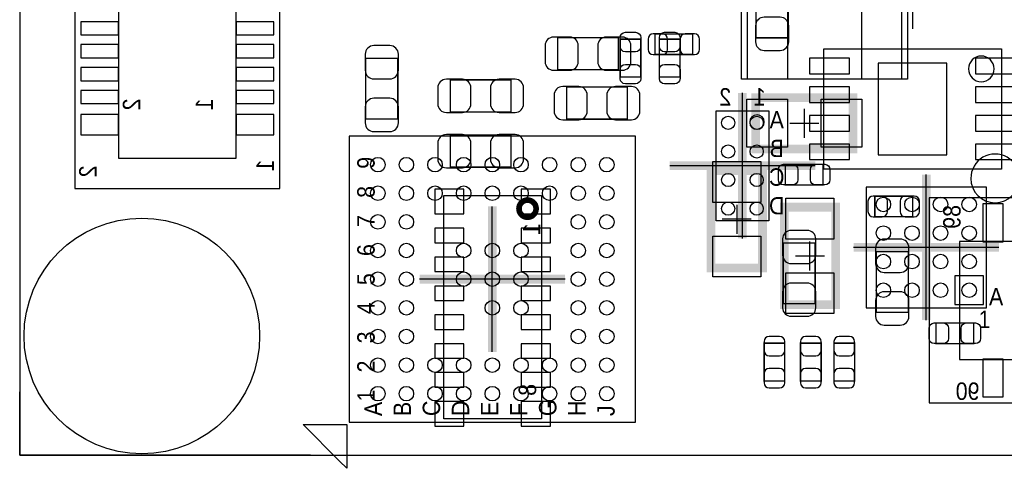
# Model space of a CAD drawing. Extents: x 6 to 62.7, y -1.8 to 30.1.
# Tile 1 of 12: x 6 to 23.2, y -0.2 to 7.6. Entities that reach past the tile are written whole.
import ezdxf
from ezdxf.enums import TextEntityAlignment as Align

# ---------------------------------------------------------------- set-up
doc = ezdxf.new("R2010")
doc.units = 0
for name, color, linetype in [('BG_OUTLINE', 3, 'CONTINUOUS'), ('PG_ASSEMBLY_BOTTOM', 140, 'CONTINUOUS'), ('PG_ASSEMBLY_TOP', 140, 'CONTINUOUS'), ('PG_BODY_CENTER', 211, 'CONTINUOUS'), ('PIN_BOTTOM', 2, 'CONTINUOUS'), ('PIN_TOP', 160, 'CONTINUOUS')]:
    doc.layers.add(name, color=color, linetype=linetype)

msp = doc.modelspace()

# ---------------------------------------------------------------- linework, layer by layer
at = {"layer": 'BG_OUTLINE'}
for points in [[(6.031992, 0), (61.210952, 0), (61.210952, 30.1117), (6.031992, 30.1117)], [(6.031992, 30.1117), (6.031992, 0), (61.210952, 0), (61.210952, 30.1117)]]:
    msp.add_lwpolyline(points, close=True, dxfattribs=at)
for points in [[(6.031992, 0), (6.031992, 1.105408)], [(11.111992, 0), (6.031992, 0)]]:
    msp.add_lwpolyline(points, dxfattribs=at)
at = {"layer": 'PG_ASSEMBLY_BOTTOM'}
for points in [[(10.576052, 4.656582), (10.576052, 25.452832), (6.994652, 25.452832), (6.994652, 4.656582), (10.576052, 4.656582)], [(9.814052, 5.18668), (9.814052, 24.92248), (7.756652, 24.92248), (7.756652, 5.18668), (9.814052, 5.18668)], [(23.1775, 7.095236), (23.1775, 4.995164), (20.077684, 4.995164), (20.077684, 7.095236), (23.1775, 7.095236)], [(19.115532, 4.09448), (18.196052, 4.09448), (18.196052, 6.01472), (19.115532, 6.01472), (19.115532, 4.09448)], [(42.71137, 4.49326), (21.91512, 4.49326), (21.91512, 0.91186), (42.71137, 0.91186), (42.71137, 4.49326)], [(42.181272, 3.73126), (22.445472, 3.73126), (22.445472, 1.67386), (42.181272, 1.67386), (42.181272, 3.73126)]]:
    msp.add_lwpolyline(points, dxfattribs=at)
at = {"layer": 'PG_ASSEMBLY_BOTTOM', "const_width": 0.024892}
for points in [[(19.453606, 8.347964), (18.89379, 8.347964), (18.89379, 7.287768), (19.453606, 7.287768), (19.453606, 8.347964)], [(15.428214, 7.290308), (15.428214, 6.730492), (16.48841, 6.730492), (16.48841, 7.290308), (15.428214, 7.290308)], [(17.786858, 6.995414), (17.786858, 7.355586), (17.126966, 7.355586), (17.126966, 6.995414), (17.786858, 6.995414)], [(12.6365, 6.930898), (12.076684, 6.930898), (12.076684, 5.870702), (12.6365, 5.870702), (12.6365, 6.930898)], [(14.61389, 5.993892), (14.61389, 6.553708), (13.553694, 6.553708), (13.553694, 5.993892), (14.61389, 5.993892)], [(16.64589, 5.866892), (16.64589, 6.426708), (15.585694, 6.426708), (15.585694, 5.866892), (16.64589, 5.866892)], [(14.61389, 5.028692), (14.61389, 5.588508), (13.553694, 5.588508), (13.553694, 5.028692), (14.61389, 5.028692)], [(20.967446, 4.523486), (20.967446, 4.163314), (21.627338, 4.163314), (21.627338, 4.523486), (20.967446, 4.523486)], [(19.9263, 3.705098), (19.366484, 3.705098), (19.366484, 2.644902), (19.9263, 2.644902), (19.9263, 3.705098)], [(20.992084, 2.492502), (21.5519, 2.492502), (21.5519, 3.552698), (20.992084, 3.552698), (20.992084, 2.492502)], [(19.394678, 1.955546), (19.034506, 1.955546), (19.034506, 1.295654), (19.394678, 1.295654), (19.394678, 1.955546)], [(20.029678, 1.955546), (19.669506, 1.955546), (19.669506, 1.295654), (20.029678, 1.295654), (20.029678, 1.955546)], [(20.613878, 1.955546), (20.253706, 1.955546), (20.253706, 1.295654), (20.613878, 1.295654), (20.613878, 1.955546)]]:
    msp.add_lwpolyline(points, dxfattribs=at)
at = {"layer": 'PG_ASSEMBLY_BOTTOM'}
msp.add_lwpolyline([(23.051262, 6.745224, 1), (22.603922, 6.745176, 1)], format="xyb", close=True, dxfattribs=at)
msp.add_lwpolyline([(19.036792, 5.8166, 1), (18.782792, 5.8166, 1), (19.036792, 5.8166)], format="xyb", dxfattribs=at)
msp.add_lwpolyline([(15.142972, 4.53644), (15.142972, 0.635), (13.441172, 0.635), (13.441172, 4.53644)], close=True, dxfattribs=at)
at = {"layer": 'PG_ASSEMBLY_BOTTOM', "const_width": 0.09906}
msp.add_lwpolyline([(15.051532, 4.304538, 1.000261), (14.752574, 4.304284, 0.999739), (15.051532, 4.304538)], format="xyb", dxfattribs=at)
at = {"layer": 'PG_ASSEMBLY_TOP'}
for points in [[(21.439632, 8.770874), (18.739612, 8.770874), (18.739612, 6.57098), (21.439632, 6.57098), (21.439632, 8.770874)], [(16.786352, 0.57404), (16.786352, 5.57276), (11.787632, 5.57276), (11.787632, 0.57404), (16.786352, 0.57404)], [(20.814792, 2.57556), (22.920452, 2.57556), (22.920452, 4.68122), (20.814792, 4.68122), (20.814792, 2.57556)], [(11.619992, -0.1016), (10.984992, 0.5334), (11.746992, 0.5334), (11.746992, -0.2286), (11.619992, -0.1016)]]:
    msp.add_lwpolyline(points, dxfattribs=at)
for points, const_width in [([(16.880078, 6.604254), (16.519906, 6.604254), (16.519906, 7.264146), (16.880078, 7.264146), (16.880078, 6.604254)], 0.024892), ([(17.565878, 6.604254), (17.205706, 6.604254), (17.205706, 7.264146), (17.565878, 7.264146), (17.565878, 6.604254)], 0.024892), ([(18.884392, 6.244082), (20.586192, 6.244082), (20.586192, 5.344922), (18.884392, 5.344922), (18.884392, 6.244082)], 0.1524), ([(19.006312, 4.97078), (19.006312, 3.26898), (18.107152, 3.26898), (18.107152, 4.97078), (19.006312, 4.97078)], 0.1524), ([(20.062698, 5.079746), (20.062698, 4.719574), (19.402806, 4.719574), (19.402806, 5.079746), (20.062698, 5.079746)], 0.024892), ([(19.384772, 2.6289), (19.384772, 4.3307), (20.283932, 4.3307), (20.283932, 2.6289), (19.384772, 2.6289)], 0.1524), ([(22.034246, 1.948434), (22.034246, 2.308606), (22.694138, 2.308606), (22.694138, 1.948434), (22.034246, 1.948434)], 0.024892)]:
    msp.add_lwpolyline(points, dxfattribs=dict(at, const_width=const_width))
msp.add_lwpolyline([(23.49373, 4.832858, 1), (22.644014, 4.832822, 1)], format="xyb", close=True, dxfattribs=at)
msp.add_lwpolyline([(22.867112, 2.6289), (22.867112, 3.12928), (22.366732, 3.12928), (22.366732, 2.6289)], close=True, dxfattribs=at)
at = {"layer": 'PG_BODY_CENTER'}
for points in [[(21.627592, 9.9822), (21.627592, 7.4422)], [(18.655792, 3.7846), (18.655792, 6.3246)], [(19.735292, 6.048502), (19.735292, 5.540502)], [(19.481292, 5.794502), (19.989292, 5.794502)], [(19.925792, 5.0546), (17.385792, 5.0546)], [(21.866352, 2.35966), (21.866352, 4.89966)], [(14.286992, 1.8034), (14.286992, 4.3434)], [(18.556732, 4.37388), (18.556732, 3.86588)], [(18.810732, 4.11988), (18.302732, 4.11988)], [(19.834352, 3.2258), (19.834352, 3.7338)], [(20.596352, 3.62966), (23.136352, 3.62966)], [(19.580352, 3.4798), (20.088352, 3.4798)], [(15.556992, 3.0734), (13.016992, 3.0734)]]:
    msp.add_lwpolyline(points, dxfattribs=at)
at = {"layer": 'PG_BODY_CENTER', "const_width": 0.1524}
for points in [[(18.655792, 3.7846), (18.655792, 6.3246)], [(19.925792, 5.0546), (17.385792, 5.0546)], [(21.866352, 2.35966), (21.866352, 4.89966)], [(14.286992, 1.8034), (14.286992, 4.3434)], [(20.596352, 3.62966), (23.136352, 3.62966)], [(15.556992, 3.0734), (13.016992, 3.0734)]]:
    msp.add_lwpolyline(points, dxfattribs=at)
at = {"layer": 'PIN_BOTTOM'}
for points in [[(7.100062, 7.33933), (7.760462, 7.33933), (7.760462, 7.56793), (7.100062, 7.56793)], [(9.810242, 7.33933), (10.470642, 7.33933), (10.470642, 7.56793), (9.810242, 7.56793)], [(7.100062, 6.93928), (7.760462, 6.93928), (7.760462, 7.16788), (7.100062, 7.16788)], [(9.810242, 6.93928), (10.470642, 6.93928), (10.470642, 7.16788), (9.810242, 7.16788)], [(20.527518, 6.660134), (20.527518, 6.930136), (19.827494, 6.930136), (19.827494, 6.660134)], [(23.42769, 6.660134), (23.42769, 6.930136), (22.727666, 6.930136), (22.727666, 6.660134)], [(7.100062, 6.53923), (7.760462, 6.53923), (7.760462, 6.76783), (7.100062, 6.76783)], [(9.810242, 6.53923), (10.470642, 6.53923), (10.470642, 6.76783), (9.810242, 6.76783)], [(21.027644, 5.245227), (22.22754, 5.245227), (22.22754, 6.845173), (21.027644, 6.845173)], [(7.100062, 6.13918), (7.760462, 6.13918), (7.760462, 6.36778), (7.100062, 6.36778)], [(9.810242, 6.13918), (10.470642, 6.13918), (10.470642, 6.36778), (9.810242, 6.36778)], [(20.527518, 6.160008), (20.527518, 6.43001), (19.827494, 6.43001), (19.827494, 6.160008)], [(23.42769, 6.160008), (23.42769, 6.43001), (22.727666, 6.43001), (22.727666, 6.160008)], [(7.100062, 5.59308), (7.760462, 5.59308), (7.760462, 5.94868), (7.100062, 5.94868)], [(9.810242, 5.59308), (10.470642, 5.59308), (10.470642, 5.94868), (9.810242, 5.94868)], [(20.527518, 5.660136), (20.527518, 5.930138), (19.827494, 5.930138), (19.827494, 5.660136)], [(23.42769, 5.660136), (23.42769, 5.930138), (22.727666, 5.930138), (22.727666, 5.660136)], [(20.527518, 5.16001), (20.527518, 5.430012), (19.827494, 5.430012), (19.827494, 5.16001)], [(23.42769, 5.16001), (23.42769, 5.430012), (22.727666, 5.430012), (22.727666, 5.16001)], [(13.791692, 4.64566), (13.283692, 4.64566), (13.283692, 4.21386), (13.791692, 4.21386)], [(14.792452, 4.21386), (15.300452, 4.21386), (15.300452, 4.64566), (14.792452, 4.64566)], [(23.207472, 3.72745), (23.207472, 4.38785), (22.851872, 4.38785), (22.851872, 3.72745)], [(13.791692, 3.9624), (13.283692, 3.9624), (13.283692, 3.7084), (13.791692, 3.7084)], [(15.300452, 3.9624), (14.792452, 3.9624), (14.792452, 3.7084), (15.300452, 3.7084)], [(13.791692, 3.45948), (13.283692, 3.45948), (13.283692, 3.20548), (13.791692, 3.20548)], [(15.300452, 3.45948), (14.792452, 3.45948), (14.792452, 3.20548), (15.300452, 3.20548)], [(13.791692, 2.95402), (13.283692, 2.95402), (13.283692, 2.70002), (13.791692, 2.70002)], [(15.300452, 2.95402), (14.792452, 2.95402), (14.792452, 2.70002), (15.300452, 2.70002)], [(13.791692, 2.4511), (13.283692, 2.4511), (13.283692, 2.1971), (13.791692, 2.1971)], [(15.300452, 2.4511), (14.792452, 2.4511), (14.792452, 2.1971), (15.300452, 2.1971)], [(13.791692, 1.94564), (13.283692, 1.94564), (13.283692, 1.69164), (13.791692, 1.69164)], [(15.300452, 1.94564), (14.792452, 1.94564), (14.792452, 1.69164), (15.300452, 1.69164)], [(23.207472, 1.01727), (23.207472, 1.67767), (22.851872, 1.67767), (22.851872, 1.01727)], [(13.791692, 1.44272), (13.283692, 1.44272), (13.283692, 1.18872), (13.791692, 1.18872)], [(15.300452, 1.44272), (14.792452, 1.44272), (14.792452, 1.18872), (15.300452, 1.18872)], [(13.791692, 0.9398), (13.283692, 0.9398), (13.283692, 0.508), (13.791692, 0.508)], [(14.792452, 0.508), (15.300452, 0.508), (15.300452, 0.9398), (14.792452, 0.9398)]]:
    msp.add_lwpolyline(points, close=True, dxfattribs=at)
for points in [[(19.463766, 7.217918), (19.463766, 7.497826, 0.414846), (19.313652, 7.64794), (19.033744, 7.64794, 0.414846), (18.88363, 7.497826), (18.88363, 7.217918, 0.414846), (19.033744, 7.067804), (19.313652, 7.067804, 0.414846)], [(15.358364, 6.720332), (15.638272, 6.720332, 0.414846), (15.788386, 6.870446), (15.788386, 7.150354, 0.414846), (15.638272, 7.300468), (15.358364, 7.300468, 0.414846), (15.20825, 7.150354), (15.20825, 6.870446, 0.414846)], [(16.55826, 7.300468), (16.278352, 7.300468, 0.414846), (16.128238, 7.150354), (16.128238, 6.870446, 0.414846), (16.278352, 6.720332), (16.55826, 6.720332, 0.414846), (16.708374, 6.870446), (16.708374, 7.150354, 0.414846)], [(17.096994, 6.995414), (17.257014, 6.995414, 0.413587), (17.34693, 7.085584), (17.34693, 7.265416, 0.413587), (17.257014, 7.355586), (17.096994, 7.355586, 0.413587), (17.007078, 7.265416), (17.007078, 7.085584, 0.413587)], [(17.81683, 7.355586), (17.65681, 7.355586, 0.413587), (17.566894, 7.265416), (17.566894, 7.085584, 0.413587), (17.65681, 6.995414), (17.81683, 6.995414, 0.413587), (17.906746, 7.085584), (17.906746, 7.265416, 0.413587)], [(12.066524, 7.000748), (12.066524, 6.72084, 0.414846), (12.216638, 6.570726), (12.496546, 6.570726, 0.414846), (12.64666, 6.72084), (12.64666, 7.000748, 0.414846), (12.496546, 7.150862), (12.216638, 7.150862, 0.414846)], [(13.483844, 5.983732), (13.763752, 5.983732, 0.414846), (13.913866, 6.133846), (13.913866, 6.413754, 0.414846), (13.763752, 6.563868), (13.483844, 6.563868, 0.414846), (13.33373, 6.413754), (13.33373, 6.133846, 0.414846)], [(14.68374, 6.563868), (14.403832, 6.563868, 0.414846), (14.253718, 6.413754), (14.253718, 6.133846, 0.414846), (14.403832, 5.983732), (14.68374, 5.983732, 0.414846), (14.833854, 6.133846), (14.833854, 6.413754, 0.414846)], [(15.515844, 5.856732), (15.795752, 5.856732, 0.414846), (15.945866, 6.006846), (15.945866, 6.286754, 0.414846), (15.795752, 6.436868), (15.515844, 6.436868, 0.414846), (15.36573, 6.286754), (15.36573, 6.006846, 0.414846)], [(16.71574, 6.436868), (16.435832, 6.436868, 0.414846), (16.285718, 6.286754), (16.285718, 6.006846, 0.414846), (16.435832, 5.856732), (16.71574, 5.856732, 0.414846), (16.865854, 6.006846), (16.865854, 6.286754, 0.414846)], [(12.64666, 5.800852), (12.64666, 6.08076, 0.414846), (12.496546, 6.230874), (12.216638, 6.230874, 0.414846), (12.066524, 6.08076), (12.066524, 5.800852, 0.414846), (12.216638, 5.650738), (12.496546, 5.650738, 0.414846)], [(13.483844, 5.018532), (13.763752, 5.018532, 0.414846), (13.913866, 5.168646), (13.913866, 5.448554, 0.414846), (13.763752, 5.598668), (13.483844, 5.598668, 0.414846), (13.33373, 5.448554), (13.33373, 5.168646, 0.414846)], [(14.68374, 5.598668), (14.403832, 5.598668, 0.414846), (14.253718, 5.448554), (14.253718, 5.168646, 0.414846), (14.403832, 5.018532), (14.68374, 5.018532, 0.414846), (14.833854, 5.168646), (14.833854, 5.448554, 0.414846)], [(20.937474, 4.163314), (21.097494, 4.163314, 0.413587), (21.18741, 4.253484), (21.18741, 4.433316, 0.413587), (21.097494, 4.523486), (20.937474, 4.523486, 0.413587), (20.847558, 4.433316), (20.847558, 4.253484, 0.413587)], [(21.65731, 4.523486), (21.49729, 4.523486, 0.413587), (21.407374, 4.433316), (21.407374, 4.253484, 0.413587), (21.49729, 4.163314), (21.65731, 4.163314, 0.413587), (21.747226, 4.253484), (21.747226, 4.433316, 0.413587)], [(19.356324, 3.774948), (19.356324, 3.49504, 0.414846), (19.506438, 3.344926), (19.786346, 3.344926, 0.414846), (19.93646, 3.49504), (19.93646, 3.774948, 0.414846), (19.786346, 3.925062), (19.506438, 3.925062, 0.414846)], [(20.981924, 3.622548), (20.981924, 3.34264, 0.414846), (21.132038, 3.192526), (21.411946, 3.192526, 0.414846), (21.56206, 3.34264), (21.56206, 3.622548, 0.414846), (21.411946, 3.772662), (21.132038, 3.772662, 0.414846)], [(19.93646, 2.575052), (19.93646, 2.85496, 0.414846), (19.786346, 3.005074), (19.506438, 3.005074, 0.414846), (19.356324, 2.85496), (19.356324, 2.575052, 0.414846), (19.506438, 2.424938), (19.786346, 2.424938, 0.414846)], [(21.56206, 2.422652), (21.56206, 2.70256, 0.414846), (21.411946, 2.852674), (21.132038, 2.852674, 0.414846), (20.981924, 2.70256), (20.981924, 2.422652, 0.414846), (21.132038, 2.272538), (21.411946, 2.272538, 0.414846)], [(19.034506, 1.985518), (19.034506, 1.825498, 0.413587), (19.124676, 1.735582), (19.304508, 1.735582, 0.413587), (19.394678, 1.825498), (19.394678, 1.985518, 0.413587), (19.304508, 2.075434), (19.124676, 2.075434, 0.413587)], [(19.669506, 1.985518), (19.669506, 1.825498, 0.413587), (19.759676, 1.735582), (19.939508, 1.735582, 0.413587), (20.029678, 1.825498), (20.029678, 1.985518, 0.413587), (19.939508, 2.075434), (19.759676, 2.075434, 0.413587)], [(20.253706, 1.985518), (20.253706, 1.825498, 0.413587), (20.343876, 1.735582), (20.523708, 1.735582, 0.413587), (20.613878, 1.825498), (20.613878, 1.985518, 0.413587), (20.523708, 2.075434), (20.343876, 2.075434, 0.413587)], [(19.394678, 1.265682), (19.394678, 1.425702, 0.413587), (19.304508, 1.515618), (19.124676, 1.515618, 0.413587), (19.034506, 1.425702), (19.034506, 1.265682, 0.413587), (19.124676, 1.175766), (19.304508, 1.175766, 0.413587)], [(20.029678, 1.265682), (20.029678, 1.425702, 0.413587), (19.939508, 1.515618), (19.759676, 1.515618, 0.413587), (19.669506, 1.425702), (19.669506, 1.265682, 0.413587), (19.759676, 1.175766), (19.939508, 1.175766, 0.413587)], [(20.613878, 1.265682), (20.613878, 1.425702, 0.413587), (20.523708, 1.515618), (20.343876, 1.515618, 0.413587), (20.253706, 1.425702), (20.253706, 1.265682, 0.413587), (20.343876, 1.175766), (20.523708, 1.175766, 0.413587)]]:
    msp.add_lwpolyline(points, format="xyb", close=True, dxfattribs=at)
for centre, radius in [((18.406872, 5.8039), 0.11557), ((18.904712, 5.8039), 0.11557), ((18.406872, 5.30352), 0.11557), ((18.904712, 5.30352), 0.11557), ((18.406872, 4.80568), 0.11557), ((18.904712, 4.80568), 0.11557), ((18.406872, 4.3053), 0.11557), ((18.904712, 4.3053), 0.11557), ((8.165592, 2.0828), 2.0574)]:
    msp.add_circle(centre, radius, dxfattribs=at)
at = {"layer": 'PIN_TOP'}
for points in [[(19.440652, 8.7757), (19.440652, 6.5659), (18.640552, 6.5659), (18.640552, 8.7757)], [(21.538692, 8.7757), (21.538692, 6.5659), (20.738592, 6.5659), (20.738592, 8.7757)], [(18.729452, 5.375402), (18.729452, 6.213602), (19.440652, 6.213602), (19.440652, 5.375402)], [(20.029932, 5.375402), (20.029932, 6.213602), (20.741132, 6.213602), (20.741132, 5.375402)], [(18.137632, 5.12572), (18.975832, 5.12572), (18.975832, 4.41452), (18.137632, 4.41452)], [(20.253452, 3.77444), (19.415252, 3.77444), (19.415252, 4.48564), (20.253452, 4.48564)], [(18.137632, 3.82524), (18.975832, 3.82524), (18.975832, 3.11404), (18.137632, 3.11404)], [(20.253452, 2.47396), (19.415252, 2.47396), (19.415252, 3.18516), (20.253452, 3.18516)]]:
    msp.add_lwpolyline(points, close=True, dxfattribs=at)
for points in [[(16.880078, 7.294118), (16.880078, 7.134098, -0.413587), (16.789908, 7.044182), (16.610076, 7.044182, -0.413587), (16.519906, 7.134098), (16.519906, 7.294118, -0.413587), (16.610076, 7.384034), (16.789908, 7.384034, -0.413587)], [(17.565878, 7.294118), (17.565878, 7.134098, -0.413587), (17.475708, 7.044182), (17.295876, 7.044182, -0.413587), (17.205706, 7.134098), (17.205706, 7.294118, -0.413587), (17.295876, 7.384034), (17.475708, 7.384034, -0.413587)], [(16.519906, 6.574282), (16.519906, 6.734302, -0.413587), (16.610076, 6.824218), (16.789908, 6.824218, -0.413587), (16.880078, 6.734302), (16.880078, 6.574282, -0.413587), (16.789908, 6.484366), (16.610076, 6.484366, -0.413587)], [(17.205706, 6.574282), (17.205706, 6.734302, -0.413587), (17.295876, 6.824218), (17.475708, 6.824218, -0.413587), (17.565878, 6.734302), (17.565878, 6.574282, -0.413587), (17.475708, 6.484366), (17.295876, 6.484366, -0.413587)], [(19.372834, 5.079746), (19.532854, 5.079746, -0.413587), (19.62277, 4.989576), (19.62277, 4.809744, -0.413587), (19.532854, 4.719574), (19.372834, 4.719574, -0.413587), (19.282918, 4.809744), (19.282918, 4.989576, -0.413587)], [(20.09267, 4.719574), (19.93265, 4.719574, -0.413587), (19.842734, 4.809744), (19.842734, 4.989576, -0.413587), (19.93265, 5.079746), (20.09267, 5.079746, -0.413587), (20.182586, 4.989576), (20.182586, 4.809744, -0.413587)], [(22.004274, 2.308606), (22.164294, 2.308606, -0.413587), (22.25421, 2.218436), (22.25421, 2.038604, -0.413587), (22.164294, 1.948434), (22.004274, 1.948434, -0.413587), (21.914358, 2.038604), (21.914358, 2.218436, -0.413587)], [(22.72411, 1.948434), (22.56409, 1.948434, -0.413587), (22.474174, 2.038604), (22.474174, 2.218436, -0.413587), (22.56409, 2.308606), (22.72411, 2.308606, -0.413587), (22.814026, 2.218436), (22.814026, 2.038604, -0.413587)]]:
    msp.add_lwpolyline(points, format="xyb", close=True, dxfattribs=at)
for centre, radius in [((12.288012, 5.07238), 0.127), ((12.785852, 5.07238), 0.127), ((13.286232, 5.07238), 0.127), ((13.786612, 5.07238), 0.127), ((14.286992, 5.07238), 0.127), ((14.787372, 5.07238), 0.127), ((15.287752, 5.07238), 0.127), ((15.788132, 5.07238), 0.127), ((16.285972, 5.07238), 0.127), ((12.288012, 4.57454), 0.127), ((12.785852, 4.57454), 0.127), ((13.286232, 4.57454), 0.127), ((13.786612, 4.57454), 0.127), ((14.286992, 4.57454), 0.127), ((14.787372, 4.57454), 0.127), ((15.287752, 4.57454), 0.127), ((15.788132, 4.57454), 0.127), ((16.285972, 4.57454), 0.127), ((21.117052, 4.37896), 0.127), ((21.617432, 4.37896), 0.127), ((22.115272, 4.37896), 0.127), ((22.615652, 4.37896), 0.127), ((8.165592, 2.0828), 2.0574), ((12.288012, 4.07416), 0.127), ((12.785852, 4.07416), 0.127), ((15.788132, 4.07416), 0.127), ((16.285972, 4.07416), 0.127), ((21.117052, 3.87858), 0.127), ((21.617432, 3.87858), 0.127), ((22.115272, 3.87858), 0.127), ((22.615652, 3.87858), 0.127), ((12.288012, 3.57378), 0.127), ((12.785852, 3.57378), 0.127), ((13.786612, 3.57378), 0.127), ((14.286992, 3.57378), 0.127), ((14.787372, 3.57378), 0.127), ((15.788132, 3.57378), 0.127), ((16.285972, 3.57378), 0.127), ((21.117052, 3.38074), 0.127), ((21.617432, 3.38074), 0.127), ((22.115272, 3.38074), 0.127), ((22.615652, 3.38074), 0.127), ((12.288012, 3.0734), 0.127), ((12.785852, 3.0734), 0.127), ((13.786612, 3.0734), 0.127), ((14.286992, 3.0734), 0.127), ((14.787372, 3.0734), 0.127), ((15.788132, 3.0734), 0.127), ((16.285972, 3.0734), 0.127), ((21.117052, 2.88036), 0.127), ((21.617432, 2.88036), 0.127), ((22.115272, 2.88036), 0.127), ((22.615652, 2.88036), 0.127), ((12.288012, 2.57302), 0.127), ((12.785852, 2.57302), 0.127), ((14.286992, 2.57302), 0.127), ((14.787372, 2.57302), 0.127), ((15.788132, 2.57302), 0.127), ((16.285972, 2.57302), 0.127), ((12.288012, 2.07264), 0.127), ((12.785852, 2.07264), 0.127), ((15.788132, 2.07264), 0.127), ((16.285972, 2.07264), 0.127), ((12.288012, 1.57226), 0.127), ((12.785852, 1.57226), 0.127), ((13.286232, 1.57226), 0.127), ((13.786612, 1.57226), 0.127), ((14.286992, 1.57226), 0.127), ((14.787372, 1.57226), 0.127), ((15.287752, 1.57226), 0.127), ((15.788132, 1.57226), 0.127), ((16.285972, 1.57226), 0.127), ((12.288012, 1.07442), 0.127), ((12.785852, 1.07442), 0.127), ((13.286232, 1.07442), 0.127), ((13.786612, 1.07442), 0.127), ((14.286992, 1.07442), 0.127), ((14.787372, 1.07442), 0.127), ((15.287752, 1.07442), 0.127), ((15.788132, 1.07442), 0.127), ((16.285972, 1.07442), 0.127)]:
    msp.add_circle(centre, radius, dxfattribs=at)

# ---------------------------------------------------------------- texts
at = {"layer": 'PG_ASSEMBLY_BOTTOM', "text_generation_flag": 2, "width": 0.916667}
for s, p in [('2', (18.356072, 6.10362)), ('1', (18.955512, 6.10362)), ('A', (19.255232, 5.70484)), ('B', (19.255232, 5.20446)), ('C', (19.255232, 4.70408)), ('D', (19.255232, 4.2037))]:
    msp.add_text(s, height=0.3048, dxfattribs=at).set_placement(p, align=Align.CENTER)
for s, p in [('2', (8.137652, 6.22808)), ('1', (9.407652, 6.22808)), ('2', (7.375652, 5.058918)), ('1', (10.471912, 5.16128)), ('89', (22.465792, 4.3688)), ('1', (15.125192, 4.0513)), ('8', (15.051532, 1.2446))]:
    msp.add_text(s, height=0.3048, rotation=90, dxfattribs=at).set_placement(p)
msp.add_text('90', height=0.3048, dxfattribs=at).set_placement((22.795992, 0.9652))
at = {"layer": 'PG_ASSEMBLY_TOP', "width": 0.916667}
for s, p in [('9', (12.232132, 5.00126)), ('8', (12.232132, 4.49326)), ('7', (12.232132, 3.98526)), ('6', (12.232132, 3.47726)), ('5', (12.232132, 2.96926)), ('4', (12.232132, 2.46126)), ('3', (12.232132, 1.95326)), ('2', (12.232132, 1.44526)), ('1', (12.232132, 0.93726)), ('A', (12.359132, 0.68326)), ('B', (12.867132, 0.68326)), ('C', (13.375132, 0.68326)), ('D', (13.883132, 0.68326)), ('E', (14.391132, 0.68326)), ('F', (14.899132, 0.68326)), ('G', (15.407132, 0.68326)), ('H', (15.915132, 0.68326)), ('J', (16.423132, 0.68326))]:
    msp.add_text(s, height=0.3048, rotation=90, dxfattribs=at).set_placement(p)
for s, p in [('A', (22.961092, 2.6162)), ('1', (22.778466, 2.219706))]:
    msp.add_text(s, height=0.3048, dxfattribs=at).set_placement(p)

doc.saveas('drawing.dxf')
